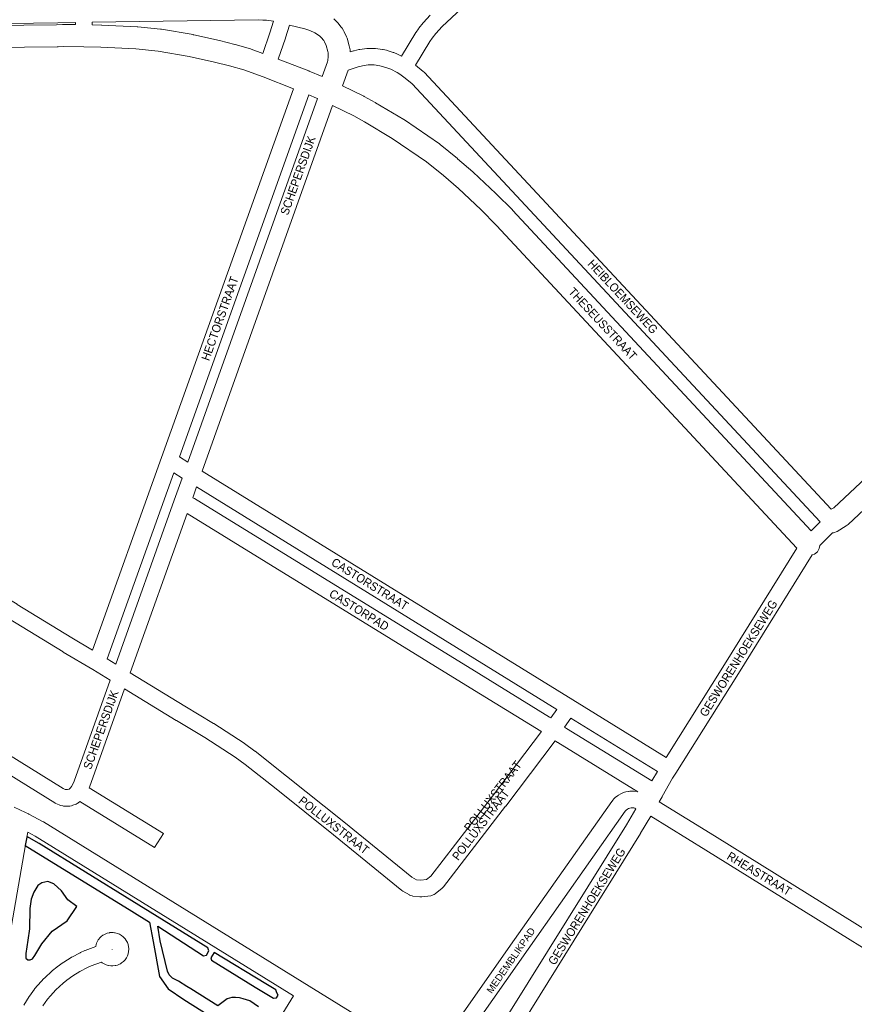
# Model space of a CAD drawing. Header units: metres. Extents: x 123817 to 142006, y 393105 to 406084.
# Tile 28 of 138: x 127899 to 128655, y 400571 to 401462. Entities that reach past the tile are written whole.
import ezdxf
from ezdxf.enums import TextEntityAlignment as Align

# ---------------------------------------------------------------- set-up
doc = ezdxf.new("R2010")
doc.units = ezdxf.units.M
doc.header["$MEASUREMENT"] = 0
doc.styles.add('Style-Arial', font='arial.ttf')

msp = doc.modelspace()

# ---------------------------------------------------------------- linework, layer by layer
at = {"color": 9, "linetype": 'Continuous', "lineweight": 0, "flags": 128}
for points in [[(128633.53, 401018.99), (128264.78, 401414.76), (128264.08, 401415.42), (128257.14, 401421.17), (128257.1, 401421.2), (128270.11, 401442.59), (128272.05, 401445.4), (128275.54, 401449.82), (128281.25, 401455.99), (128728.83, 401872.55), (128764.62, 401847.71), (128779.67, 401836.88), (128815.79, 401807.43), (128837.65, 401787.72), (128862.09, 401763.61), (128943.93, 401677.53), (129111.92, 401498.22)], [(127949.16, 401459.75), (127949.18, 401457.84)], [(127964.19, 401457.54), (127964.16, 401459.95)], [(128128.39, 401460.79), (128125.15, 401450.41), (128118.75, 401431.8)], [(128270.44, 401466.39), (128264.33, 401459.79), (128264.09, 401459.52), (128263.94, 401459.34), (128260.12, 401454.5), (128259.83, 401454.1), (128257.64, 401450.91), (128257.41, 401450.56), (128244.45, 401429.26), (128241.27, 401430.87), (128240.68, 401431.14), (128237.44, 401432.45), (128236.9, 401432.64), (128231.41, 401434.4), (128230.82, 401434.56), (128227.8, 401435.26), (128227.41, 401435.34), (128227.09, 401435.39), (128220.95, 401436.19), (128219.99, 401436.26), (128213.8, 401436.26), (128212.83, 401436.2), (128206.7, 401435.41), (128206.35, 401435.36), (128205.87, 401435.26), (128201.42, 401434.17), (128201.03, 401434.06), (128197.92, 401433.12)], [(128143.04, 401457.38), (128139.44, 401445.83), (128139.37, 401445.63), (128132.8, 401426.54)], [(128195.95, 401416.66), (128200.45, 401418.21), (128205.18, 401419.65), (128209.03, 401420.59), (128214.27, 401421.26), (128219.48, 401421.26), (128224.78, 401420.56), (128227.14, 401420.02), (128232.07, 401418.44), (128234.76, 401417.35), (128240.42, 401414.47), (128242.92, 401412.92), (128247.78, 401409.45), (128254.14, 401404.18), (128623.51, 401007.74), (128615.34, 400999.58)], [(128146.47, 401399.8), (128027.03, 401065.73), (127964.6, 400891.4), (127945.64, 400902.62), (127896.34, 400932.93), (127896.3, 400932.96), (127878.5, 400943.73)], [(128168.18, 401390.88), (128050.83, 401061.69), (128043.19, 401066.4), (128160.39, 401394.17)], [(128602.6, 400983.91), (128536.8, 400878.32), (128484.07, 400794.38), (128399.57, 400846.51), (128063.88, 401053.63), (128181.81, 401384.44)], [(127985.63, 400878.8), (127977.72, 400883.57), (128038.03, 401051.96), (128045.68, 401047.24), (128038.5, 401027.11), (128038.5, 401027.11), (127985.63, 400878.8)], [(128379.73, 400830.06), (128378.97, 400830.59), (128378.53, 400830.89), (128314.29, 400870.2), (128056.76, 401028.62), (128056.58, 401028.73), (128055.22, 401029.33), (128058.73, 401039.19), (128385.02, 400837.86), (128379.73, 400830.06)], [(128261.81, 400683.16), (128257.81, 400683.56), (128253.66, 400685.97), (128192.15, 400735.91), (128192.1, 400735.94), (128140.19, 400777.47), (128140.16, 400777.49), (128111.89, 400799.86), (128111.66, 400800.03), (128102.23, 400806.9), (128101.89, 400807.14), (128074.26, 400825.03), (128074.04, 400825.16), (128048.19, 400840.64), (127998.72, 400870.85), (128050.14, 401015.08), (128306.44, 400857.42), (128306.45, 400857.41), (128370.48, 400818.23), (128371.23, 400817.69), (128326.81, 400759.4), (128270.96, 400686.95), (128267.1, 400683.78), (128261.81, 400683.16)], [(128634.69, 400997.7), (128628.93, 400991.95), (128623.24, 400986.27)], [(128616.36, 400977.62), (128549.52, 400870.38), (128549.51, 400870.36), (128492.81, 400780.1), (128492.81, 400780.1), (128492.81, 400780.1), (128489.89, 400775.45), (128480.43, 400758.84), (128480.4, 400758.79), (128480.38, 400758.75), (128477.7, 400754.18), (128527.94, 400723.22), (128527.97, 400723.21), (128798.17, 400555.37)], [(127888.51, 400920.14), (127937.84, 400889.81), (127937.95, 400889.74), (127964.75, 400873.89), (127980.49, 400864.38), (127947.81, 400772.72), (127946.57, 400770.08), (127945.41, 400768.04), (127944.52, 400766.74), (127944.34, 400766.54), (127943.22, 400765.72), (127941.93, 400765.21), (127941.84, 400765.2), (127940.28, 400765.21), (127939.72, 400765.34), (127937.93, 400766.16), (127846.62, 400822.69)], [(128458.45, 400763.23), (128385.94, 400807.69), (128385.75, 400807.81), (128383.62, 400809.21), (128338.73, 400750.3), (128338.7, 400750.26), (128282.32, 400677.11), (128282.13, 400676.87), (128281.14, 400675.89), (128274.91, 400670.78), (128273.9, 400670.08), (128271.46, 400669.19), (128271.01, 400669.13), (128262.73, 400668.17), (128261.12, 400668.16), (128254.71, 400668.8), (128254.16, 400668.87), (128251.71, 400669.76), (128251.7, 400669.77), (128245.63, 400673.28), (128244.66, 400673.95), (128182.71, 400724.25), (128130.84, 400765.74), (128102.7, 400788), (128093.57, 400794.66), (128066.22, 400812.36), (128040.46, 400827.79), (128040.4, 400827.82), (127993.58, 400856.42), (127961.82, 400767.33), (127961.8, 400767.29), (127961.61, 400766.82), (128028.66, 400725.44), (128020.78, 400712.67), (127953.16, 400754.41), (127951.32, 400753.06), (127950.63, 400752.61), (127949.63, 400752.12), (127946.75, 400750.99), (127945.36, 400750.59), (127943.84, 400750.31), (127943.78, 400750.3), (127942.39, 400750.19), (127939.3, 400750.23), (127938.09, 400750.34), (127937.73, 400750.41), (127935.64, 400750.89), (127934.17, 400751.38), (127931.25, 400752.72), (127930.63, 400753.05), (127930.43, 400753.17), (127838.54, 400810.05)], [(128471.23, 400772.99), (128393.88, 400820.42), (128392.1, 400821.58), (128397.8, 400829.98), (128476.15, 400781.64), (128471.23, 400772.99)], [(128456.62, 400747.91), (128448.05, 400733.3), (128341.69, 400562.37)], [(128674.92, 400344.31), (128585.34, 400399.55), (128356.82, 400541.42), (128355.66, 400542.38), (128354.7, 400543.46), (128353.92, 400544.67), (128353.34, 400545.99), (128353.01, 400547.21), (128352.81, 400548.86), (128352.87, 400550.25), (128353.15, 400551.66), (128353.65, 400553.01), (128354.53, 400554.6), (128460.83, 400725.46), (128460.93, 400725.62), (128470.1, 400741.24), (128520.06, 400710.46), (128790.3, 400542.59)], [(127919.54, 400569.54), (127923.81, 400575.33), (127926.37, 400578.44), (127931.34, 400583.8), (127938, 400589.96), (127941.36, 400592.7), (127946.6, 400596.46), (127952.99, 400600.47), (127959.96, 400604.15), (127963.37, 400605.65), (127972.6, 400609.03), (127973.24, 400608.48), (127974.35, 400607.7), (127974.98, 400607.37), (127976.91, 400606.49), (127978.73, 400605.92), (127978.88, 400605.9), (127980.97, 400605.58), (127981.58, 400605.58), (127983.04, 400605.55), (127985.14, 400605.81), (127985.52, 400605.86), (127987.15, 400606.34), (127989.09, 400607.17), (127989.92, 400607.58), (127990.87, 400608.23), (127992.52, 400609.56), (127993.56, 400610.58), (127993.93, 400611.06), (127995.15, 400612.78), (127996.09, 400614.56), (127996.11, 400614.62), (127996.81, 400616.62), (127997.23, 400618.64), (127997.36, 400620.75), (127997.38, 400621.23), (127997.21, 400622.81), (127996.76, 400624.88), (127996.48, 400625.86), (127996.05, 400626.82), (127995.06, 400628.69), (127994.18, 400629.99), (127993.84, 400630.37), (127992.37, 400631.89), (127990.75, 400633.17), (127988.93, 400634.23), (127988.89, 400634.25), (127987.01, 400635.02), (127985.01, 400635.53), (127984.45, 400635.66), (127983.28, 400635.77), (127981.69, 400635.8), (127980.25, 400635.68), (127979.9, 400635.61), (127977.87, 400635.15), (127975.93, 400634.42), (127974.07, 400633.41), (127973.91, 400633.32), (127972.41, 400632.18), (127970.9, 400630.69), (127970.41, 400630.16), (127969.64, 400629.06), (127968.59, 400627.22), (127968.06, 400626.07), (127967.76, 400625.03), (127967.36, 400623.09), (127957.98, 400619.65), (127957.55, 400619.47), (127953.69, 400617.78), (127953.21, 400617.54), (127945.74, 400613.61), (127945.49, 400613.47), (127945.25, 400613.33), (127938.43, 400609.04), (127938.05, 400608.79), (127932.43, 400604.76), (127932.05, 400604.47), (127928.34, 400601.44), (127927.98, 400601.13), (127920.94, 400594.61), (127920.54, 400594.21), (127915.22, 400588.48), (127914.97, 400588.19), (127914.93, 400588.14), (127912.1, 400584.7), (127911.86, 400584.39), (127907.3, 400578.22), (127906.98, 400577.75), (127902.15, 400570.04)], [(127982.23, 400620.56), (127982.2, 400620.56), (127982.17, 400620.58), (127982.16, 400620.59), (127982.19, 400620.75), (127982.23, 400620.76), (127982.27, 400620.75), (127982.29, 400620.74), (127982.31, 400620.72), (127982.32, 400620.69), (127982.33, 400620.67), (127982.33, 400620.64), (127982.32, 400620.62), (127982.3, 400620.59), (127982.28, 400620.57), (127982.25, 400620.56), (127982.23, 400620.56)]]:
    msp.add_lwpolyline(points, dxfattribs=at)
at = {"color": 40, "linetype": 'Continuous', "lineweight": 0, "flags": 128}
for points in [[(127396.44, 401451.96), (127556.84, 401454.28), (127933.03, 401459.53), (127949.16, 401459.75)], [(127964.16, 401459.95), (128114.4, 401461.99), (128118.76, 401461.92), (128122.13, 401461.68), (128128.39, 401460.79)], [(128182.98, 401462.98), (128185.73, 401460.41), (128186.57, 401459.53), (128186.69, 401459.38), (128189.82, 401455.5), (128190.52, 401454.53), (128191.85, 401452.41), (128192.42, 401451.35), (128194.55, 401446.83), (128194.89, 401446), (128195.09, 401445.39), (128197.1, 401438.54), (128197.36, 401437.39), (128197.77, 401434.97), (128197.9, 401433.75), (128197.92, 401433.12)], [(129108.25, 401460.66), (128963.23, 401325.34), (128948.18, 401312.32), (128947.89, 401312.06), (128799.55, 401173.52), (128799.53, 401173.49), (128768.64, 401144.44), (128727.06, 401105.82), (128727.03, 401105.79), (128635.92, 401020.43), (128633.53, 401018.99)], [(127763.87, 401453.06), (127770.17, 401455.64), (127813.06, 401456.41), (127813.15, 401456.42), (127931.99, 401457.56), (127937.41, 401458.02), (127938.44, 401458.05), (127949.18, 401457.84)], [(127964.19, 401457.54), (127972.68, 401457.38), (127972.98, 401457.37), (128005.09, 401455.77), (128005.58, 401455.73), (128026.2, 401453.68), (128026.87, 401453.59), (128055.68, 401448.71), (128055.75, 401448.7), (128056.22, 401448.61), (128079.4, 401443.35), (128079.62, 401443.3), (128093.45, 401439.83), (128093.74, 401439.75), (128107.46, 401435.87), (128108.15, 401435.65), (128118.75, 401431.8)], [(128143.04, 401457.38), (128156.95, 401454.05), (128161.44, 401452.53), (128165.98, 401450.35), (128169.98, 401447.76), (128171.57, 401446.27), (128173.89, 401443.4), (128174.58, 401442.3), (128176.12, 401439.03), (128177.74, 401433.49), (128177.94, 401432.27), (128178.09, 401428.81), (128177.68, 401425.37), (128177.36, 401424.08), (128172.6, 401410.74), (128160.7, 401415.73), (128160.6, 401415.76), (128160.45, 401415.83), (128132.8, 401426.54)], [(129121.87, 401446.02), (128976.74, 401310.58), (128976.46, 401310.33), (128961.4, 401297.31), (128813.22, 401158.91), (128782.32, 401129.85), (128782.27, 401129.81), (128740.69, 401091.18), (128648.83, 401005.12), (128647.17, 401003.86), (128639.11, 400998.99), (128638.94, 400998.89), (128635.67, 400997.7), (128634.69, 400997.7)], [(127778.11, 401435.78), (127813.38, 401436.42), (127932.55, 401437.57), (127933.29, 401437.6), (127938.56, 401438.04), (127956.61, 401437.69), (127956.61, 401437.69), (127956.61, 401437.69), (127972.14, 401437.38), (128003.84, 401435.81), (128023.87, 401433.81), (128052.07, 401429.04), (128074.86, 401423.87), (128088.44, 401420.46), (128101.67, 401416.72), (128119.03, 401410.43), (128146.47, 401399.8)], [(128195.95, 401416.66), (128190.82, 401402.29), (128210.13, 401392.98), (128210.57, 401392.75), (128220.58, 401387.3), (128220.79, 401387.18), (128220.91, 401387.11), (128246.52, 401371.84), (128247.06, 401371.49), (128278.76, 401349.72), (128279.42, 401349.23), (128295.06, 401336.47), (128295.23, 401336.33), (128309.05, 401324.54), (128309.4, 401324.22), (128329.93, 401304.93), (128330.16, 401304.71), (128344.78, 401290.05), (128345.02, 401289.81), (128615.34, 400999.58)], [(128160.39, 401394.17), (128167.28, 401391.29), (128168.18, 401390.88)], [(128181.81, 401384.44), (128201.22, 401375.07), (128210.84, 401369.83), (128236, 401354.83), (128267.1, 401333.47), (128282.33, 401321.05), (128295.88, 401309.48), (128316.11, 401290.46), (128330.5, 401276.05), (128602.6, 400983.91)], [(128623.24, 400986.27), (128622.77, 400983.59), (128621.04, 400980.59), (128618.38, 400978.35), (128616.36, 400977.62)]]:
    msp.add_lwpolyline(points, dxfattribs=at)
at = {"color": 191, "linetype": 'Continuous', "lineweight": 0, "flags": 128}
for points in [[(128294.5, 400555.08), (128346.67, 400629.45), (128346.69, 400629.47), (128434.99, 400754.57), (128435.38, 400755.06), (128435.5, 400755.21), (128437.14, 400757.06), (128438.01, 400757.9), (128439.92, 400759.46), (128440.92, 400760.14), (128440.92, 400760.15), (128443.06, 400761.38), (128444.16, 400761.9), (128446.47, 400762.77), (128447.64, 400763.1), (128450.05, 400763.59), (128450.23, 400763.62), (128451.26, 400763.73), (128453.72, 400763.82), (128454.94, 400763.76), (128457.38, 400763.45), (128457.74, 400763.4), (128458.45, 400763.23)], [(127893.61, 400749.44), (127903.65, 400744.6), (127903.65, 400744.6), (127903.65, 400744.6), (127906.53, 400743.21), (127906.8, 400743.07), (127919.8, 400736.14), (127920.02, 400736.02), (127920.21, 400735.9), (128160.77, 400587.24), (128265.66, 400522.45)], [(128456.62, 400747.91), (128455.73, 400748.4), (128454.91, 400748.64), (128453.65, 400748.8), (128452.41, 400748.76), (128451.18, 400748.51), (128450.02, 400748.08), (128448.94, 400747.45), (128447.97, 400746.66), (128447.01, 400745.58), (128358.95, 400620.83), (128307.04, 400546.83)], [(128116.02, 400529.05), (128146.51, 400578.42), (127912.53, 400723.02), (127905.83, 400726.59), (127904.94, 400722.07), (127878.24, 400569.17)]]:
    msp.add_lwpolyline(points, dxfattribs=at)
at = {"flags": 128}
msp.add_lwpolyline([(128114.97, 400568.62), (128106.96, 400573.98), (128100.93, 400575.89), (128098.82, 400576.37), (128097.66, 400576.56), (128094.15, 400576.83), (128091.87, 400576.9), (128090.73, 400576.87), (128088.55, 400576.43), (128086.55, 400575.62), (128078, 400569.56), (128053.61, 400584.88), (128049.97, 400586.83), (128042.24, 400591.84), (128036.99, 400594.37), (128034.07, 400597.63), (128032.33, 400600.82), (128025.74, 400628.21), (128023.55, 400641.61), (128064.97, 400614.8), (128067.68, 400615.34), (128069.83, 400619.23), (128068.92, 400622.05), (128000, 400664.61), (127916.03, 400716.47), (127905.08, 400722.78), (127904.94, 400722.07), (127903.64, 400714.6), (128000, 400655.24), (128016.2, 400645.26), (128019.4, 400627.69), (128025.17, 400596.03), (128032.95, 400584.69), (128047.07, 400575.21), (128071.75, 400559.64)], dxfattribs=at)
for points in [[(127905.94, 400611.09), (127908.12, 400611.1), (127910, 400612), (127912.17, 400614.98), (127918.68, 400625.64), (127927.97, 400636.94), (127941.62, 400646.46), (127950.23, 400659.22), (127942.28, 400665.25), (127936.42, 400673.39), (127929.4, 400679.8), (127923.97, 400682.03), (127918.54, 400680.87), (127914.94, 400678.32), (127911.29, 400672.43), (127909.06, 400665.87), (127907.86, 400657.64), (127907.3, 400639.17), (127905.8, 400629), (127904.19, 400616.91), (127904.09, 400612.56)], [(128128.37, 400576.32), (128131.11, 400576.61), (128132.51, 400578.97), (128131.55, 400581.05), (128130.61, 400583.95), (128121.42, 400589.45), (128074.81, 400617.85), (128071.75, 400612.76), (128072.17, 400610.65), (128111.68, 400586.39)]]:
    msp.add_lwpolyline(points, close=True, dxfattribs=at)

# ---------------------------------------------------------------- texts
at = {"color": 8, "style": 'Style-Arial', "width": 0.909091}
for s, rotation, p in [('SCHEPERSDIJK', 70.3532, (128150.53, 401321.24)), ('HEIBLOEMSEWEG', 312.96887, (128444.81, 401211.51)), ('HECTORSTRAAT', 70.35008, (128079.87, 401191.71)), ('THESEUSSTRAAT', 312.96504, (128426.63, 401186.92)), ('CASTORSTRAAT', 328.32556, (128215.8, 400951.34)), ('CASTORPAD', 328.32546, (128205.98, 400927.84)), ('GESWORENHOEKSEWEG', 57.90627, (128549.6, 400884.13)), ('SCHEPERSDIJK', 70.38866, (127972.07, 400819.41)), ('POLLUXSTRAAT', 321.98116, (128183.15, 400732.95)), ('POLLUXSTRAAT', 52.53539, (128316.18, 400733.28)), ('GESWORENHOEKSEWEG', 58.13712, (128412.22, 400659.5)), ('RHEASTRAAT', 328.82607, (128568.47, 400689.07))]:
    msp.add_text(s, height=7.7, rotation=rotation, dxfattribs=at).set_placement(p, align=Align.MIDDLE_CENTER)
at = {"color": 8, "linetype": 'Continuous', "lineweight": 0, "style": 'Style-Arial', "width": 0.909091}
msp.add_text('POLLUXSTRAAT', height=7.7, rotation=52.16173, dxfattribs=at).set_placement((128327.11, 400759.3), align=Align.MIDDLE_CENTER)
at = {"color": 8, "style": 'Style-Arial'}
msp.add_text('MEDEMBLIKPAD', height=6.3, rotation=55.29661, dxfattribs=at).set_placement((128326.11, 400579.98))

doc.saveas('drawing.dxf')
